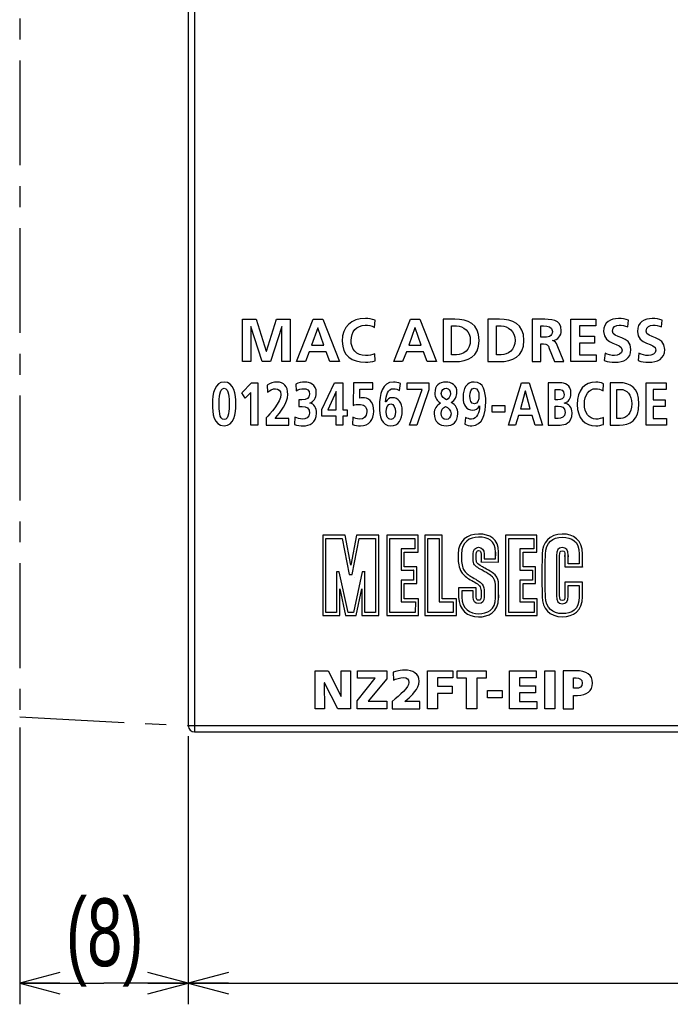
# Model space of a CAD drawing. Extents: x 0 to 240, y 0 to 169.
# Tile 1 of 26: x 0 to 31, y 0 to 47. Entities that reach past the tile are written whole.
import ezdxf

# ---------------------------------------------------------------- set-up
doc = ezdxf.new("R2010")
doc.units = 0
doc.header["$LTSCALE"] = 13.1923
doc.header["$MEASUREMENT"] = 0
doc.linetypes.add('CENTER', pattern=[0.6, 0.375, -0.075, 0.075, -0.075])
doc.layers.get('0').update_dxf_attribs({"linetype": 'CONTINUOUS'})
doc.layers.add('DEFAULT_1', color=7, linetype='CENTER')
doc.styles.add('TEXTSTYLE_2', font='txt', dxfattribs={"width": 0.7})
doc.dimstyles.new('DIMSTYLE_1', dxfattribs={"dimtxt": 3.2, "dimasz": 1.9, "dimexe": 1, "dimexo": 0.5, "dimgap": 0.8, "dimtad": 1, "dimdec": 3, "dimtxsty": 'TEXTSTYLE_2', "dimblk": 'OPEN', "dimblk1": 'OPEN', "dimblk2": 'OPEN', "dimcen": 0.09, "dimazin": 3, "dimtp": 0.001969, "dimtm": 0.001969, "dimtfac": 1, "dimtdec": 3, "dimtofl": 0, "dimtmove": 0, "dimatfit": 3, "dimtolj": 1})

# ---------------------------------------------------------------- blocks, each defined once
blk = doc.blocks.new('_OPEN')
at = {"color": 0, "linetype": 'BYBLOCK'}
for p, q in [((0, 0), (-1, 0.263)), ((-1, -0.263), (0, 0)), ((-1, 0), (0, 0))]:
    blk.add_line(p, q, dxfattribs=at)
blk = doc.blocks.new('*D3')
at = {"color": 2, "linetype": 'CONTINUOUS'}
for p, q in [((7.96, 12.694), (7.96, 1.833)), ((59.961, 12.694), (59.961, 1.833)), ((7.96, 1.833), (7.96, 0.033)), ((59.961, 1.833), (59.961, 0.033)), ((7.96, 1.033), (33.961, 1.033)), ((59.961, 1.033), (33.961, 1.033))]:
    blk.add_line(p, q, dxfattribs=at)
at = {"color": 2, "linetype": 'CONTINUOUS', "xscale": 1.9, "yscale": 1.9, "zscale": 1.9, "rotation": 180}
blk.add_blockref('_OPEN', (7.96, 1.033), dxfattribs=at)
at = {"color": 2, "linetype": 'CONTINUOUS', "xscale": 1.9, "yscale": 1.9, "zscale": 1.9}
blk.add_blockref('_OPEN', (59.961, 1.033), dxfattribs=at)
at = {"color": 2, "linetype": 'CONTINUOUS', "insert": (33.961, 5.033), "char_height": 3.2, "width": 4.48, "attachment_point": 2, "style": 'TEXTSTYLE_2'}
blk.add_mtext('52', dxfattribs=at)
blk = doc.blocks.new('*D4')
at = {"color": 2, "linetype": 'CONTINUOUS'}
for p, q in [((0, 13.108), (0, 1.833)), ((7.96, 12.693), (7.96, 1.833)), ((0, 1.833), (0, 0.033)), ((7.96, 1.833), (7.96, 0.033)), ((0, 1.033), (3.98, 1.033)), ((7.96, 1.033), (3.98, 1.033))]:
    blk.add_line(p, q, dxfattribs=at)
at = {"color": 2, "linetype": 'CONTINUOUS', "xscale": 1.9, "yscale": 1.9, "zscale": 1.9, "rotation": 180}
blk.add_blockref('_OPEN', (0, 1.033), dxfattribs=at)
at = {"color": 2, "linetype": 'CONTINUOUS', "xscale": 1.9, "yscale": 1.9, "zscale": 1.9}
blk.add_blockref('_OPEN', (7.96, 1.033), dxfattribs=at)
at = {"color": 2, "linetype": 'CONTINUOUS', "insert": (4.016, 5.033), "char_height": 3.2, "width": 6.72, "attachment_point": 2, "style": 'TEXTSTYLE_2'}
blk.add_mtext('(8)', dxfattribs=at)

msp = doc.modelspace()

# ---------------------------------------------------------------- linework, layer by layer
at = {"color": 7, "linetype": 'CONTINUOUS'}
for p, q in [((7.9601, 132.0955), (7.9601, 13.1936)), ((8.2495, 132.0955), (8.2495, 13.1936)), ((10.5283, 30.3887), (10.5283, 32.3876)), ((10.5283, 32.3876), (11.1698, 32.3876)), ((11.1698, 32.3876), (11.6451, 30.8727)), ((11.6509, 30.8727), (12.1262, 32.3876)), ((12.1262, 32.3876), (12.7677, 32.3876)), ((12.7677, 32.3876), (12.7677, 30.3887)), ((13.082, 30.3887), (13.861, 32.3876)), ((13.861, 32.3876), (14.3133, 32.3876)), ((14.3133, 32.3876), (15.0981, 30.3887)), ((17.6724, 30.3887), (18.4513, 32.3876)), ((18.4513, 32.3876), (18.9036, 32.3876)), ((18.9036, 32.3876), (19.6885, 30.3887)), ((26.0379, 30.3887), (26.0379, 32.3876)), ((26.0379, 32.3876), (27.2177, 32.3876)), ((27.2177, 32.3876), (27.2177, 32.0727)), ((10.9178, 32.0382), (10.9119, 32.0324)), ((10.9119, 32.0324), (10.9119, 30.3887)), ((11.4561, 30.3887), (10.9178, 32.0382)), ((12.3782, 32.0382), (11.8399, 30.3887)), ((12.384, 32.0382), (12.3782, 32.0382)), ((12.384, 30.3887), (12.384, 32.0382)), ((14.0756, 31.9866), (13.7864, 31.1618)), ((14.0815, 31.9866), (14.0756, 31.9866)), ((14.3707, 31.1618), (14.0815, 31.9866)), ((18.6659, 31.9866), (18.3767, 31.1618)), ((18.6718, 31.9866), (18.6659, 31.9866)), ((18.961, 31.1618), (18.6718, 31.9866)), ((26.4387, 32.0727), (26.4387, 31.58)), ((27.2177, 32.0727), (26.4387, 32.0727)), ((13.7864, 31.1618), (14.3707, 31.1618)), ((18.3767, 31.1618), (18.961, 31.1618)), ((26.4387, 31.58), (27.1519, 31.58)), ((26.4387, 31.2648), (26.4387, 30.7036)), ((27.1519, 31.2648), (26.4387, 31.2648)), ((27.1519, 31.58), (27.1519, 31.2648)), ((11.6451, 30.8727), (11.6509, 30.8727)), ((13.6718, 30.8469), (13.4972, 30.3887)), ((14.4823, 30.8469), (13.6718, 30.8469)), ((14.6542, 30.3887), (14.4823, 30.8469)), ((18.2621, 30.8469), (18.0875, 30.3887)), ((19.0726, 30.8469), (18.2621, 30.8469)), ((19.2445, 30.3887), (19.0726, 30.8469)), ((26.4387, 30.7036), (27.2233, 30.7036)), ((27.2233, 30.7036), (27.2233, 30.3887)), ((10.9119, 30.3887), (10.5283, 30.3887)), ((11.8399, 30.3887), (11.4561, 30.3887)), ((12.7677, 30.3887), (12.384, 30.3887)), ((13.4972, 30.3887), (13.082, 30.3887)), ((15.0981, 30.3887), (14.6542, 30.3887)), ((18.0875, 30.3887), (17.6724, 30.3887)), ((19.6885, 30.3887), (19.2445, 30.3887)), ((27.2233, 30.3887), (26.0379, 30.3887)), ((10.4884, 28.918), (10.956, 29.3876)), ((10.956, 29.3876), (11.2404, 29.3876)), ((11.2404, 29.3876), (11.2404, 27.3887)), ((14.2648, 28.1277), (14.8634, 29.3876)), ((14.8634, 29.3876), (15.2623, 29.3876)), ((15.2623, 29.3876), (15.2623, 28.1018)), ((18.298, 29.0727), (18.298, 29.3876)), ((18.298, 29.3876), (19.3298, 29.3876)), ((19.3298, 29.3876), (19.3298, 29.0554)), ((23.0831, 27.3887), (23.7069, 29.3876)), ((23.7069, 29.3876), (24.0691, 29.3876)), ((24.0691, 29.3876), (24.6975, 27.3887)), ((29.5943, 27.3887), (29.5943, 29.3876)), ((29.5943, 29.3876), (30.5391, 29.3876)), ((30.5391, 29.3876), (30.5391, 29.0727)), ((10.6489, 28.6575), (10.4884, 28.918)), ((10.9193, 28.9324), (10.6489, 28.6575)), ((10.9193, 27.3887), (10.9193, 28.9324)), ((14.9503, 28.9696), (14.5536, 28.1018)), ((14.955, 28.9696), (14.9503, 28.9696)), ((14.955, 28.1018), (14.955, 28.9696)), ((19.0065, 29.0727), (18.298, 29.0727)), ((18.4125, 27.3887), (19.0065, 29.0727)), ((19.3298, 29.0554), (18.7612, 27.3887)), ((23.8788, 28.9869), (23.6473, 28.1621)), ((23.8834, 28.9869), (23.8788, 28.9869)), ((24.115, 28.1621), (23.8834, 28.9869)), ((29.9154, 29.0727), (29.9154, 28.58)), ((30.5391, 29.0727), (29.9154, 29.0727)), ((29.9154, 28.58), (30.4864, 28.58)), ((30.4864, 28.58), (30.4864, 28.2651)), ((14.2648, 27.8042), (14.2648, 28.1277)), ((14.5536, 28.1018), (14.955, 28.1018)), ((15.2623, 28.1018), (15.4664, 28.1018)), ((15.4664, 28.1018), (15.4664, 27.8042)), ((22.3181, 28.0016), (22.3181, 28.3164)), ((22.3181, 28.3164), (22.9212, 28.3164)), ((22.9212, 28.0016), (22.3181, 28.0016)), ((22.9212, 28.3164), (22.9212, 28.0016)), ((23.6473, 28.1621), (24.115, 28.1621)), ((29.9154, 28.2651), (29.9154, 27.7039)), ((30.4864, 28.2651), (29.9154, 28.2651)), ((14.955, 27.8042), (14.2648, 27.8042)), ((14.955, 27.3887), (14.955, 27.8042)), ((15.2623, 27.8042), (15.2623, 27.3887)), ((15.4664, 27.8042), (15.2623, 27.8042)), ((23.5555, 27.8469), (23.4156, 27.3887)), ((24.2045, 27.8469), (23.5555, 27.8469)), ((24.342, 27.3887), (24.2045, 27.8469)), ((29.9154, 27.7039), (30.5438, 27.7039)), ((30.5438, 27.7039), (30.5438, 27.3887)), ((11.2404, 27.3887), (10.9193, 27.3887)), ((15.2623, 27.3887), (14.955, 27.3887)), ((18.7612, 27.3887), (18.4125, 27.3887)), ((23.4156, 27.3887), (23.0831, 27.3887)), ((24.6975, 27.3887), (24.342, 27.3887)), ((30.5438, 27.3887), (29.5943, 27.3887)), ((14.3155, 22.1879), (14.3155, 18.3893)), ((15.3645, 22.1879), (14.3155, 22.1879)), ((14.4601, 18.5388), (14.4601, 22.0388)), ((14.4601, 22.0388), (15.236, 22.0388)), ((15.236, 22.0388), (15.5678, 20.3303)), ((15.3669, 22.1865), (15.3645, 22.1879)), ((15.6391, 20.7778), (15.3669, 22.1865)), ((15.9133, 22.1886), (15.6391, 20.7778)), ((15.7018, 20.331), (16.0339, 22.0388)), ((16.9648, 22.1886), (15.9133, 22.1886)), ((16.0339, 22.0388), (16.0339, 22.0377)), ((16.0339, 22.0377), (16.8097, 22.0377)), ((16.8097, 22.0377), (16.8094, 18.5388)), ((16.9648, 18.389), (16.9648, 22.1886)), ((17.3362, 22.1886), (17.3362, 18.3893)), ((18.8172, 22.1879), (17.3362, 22.1886)), ((17.486, 22.0377), (18.6674, 22.0388)), ((17.4867, 18.5388), (17.486, 22.0377)), ((18.6674, 22.0388), (18.6674, 21.5385)), ((18.8172, 21.3886), (18.8172, 22.1879)), ((19.1311, 22.189), (19.1311, 18.3914)), ((19.9607, 22.1879), (19.1311, 22.189)), ((19.281, 22.0377), (19.8115, 22.0388)), ((19.281, 18.5388), (19.281, 22.0377)), ((19.7336, 22.0377), (19.7367, 22.0377)), ((19.8115, 22.0388), (19.8115, 19.037)), ((19.9066, 22.1879), (19.91, 22.1879)), ((19.9614, 19.1889), (19.9607, 22.1879)), ((22.9469, 22.1886), (22.9469, 18.3893)), ((24.428, 22.1879), (22.9469, 22.1886)), ((23.0968, 22.0377), (24.2781, 22.0388)), ((23.0972, 18.5388), (23.0968, 22.0377)), ((24.2781, 22.0388), (24.2781, 21.5385)), ((24.428, 21.3886), (24.428, 22.1879)), ((18.0173, 21.5385), (18.0173, 20.5384)), ((18.6674, 21.5385), (18.0173, 21.5385)), ((23.6277, 21.5385), (23.6277, 20.5384)), ((24.2781, 21.5385), (23.6277, 21.5385)), ((18.1671, 20.6879), (18.1671, 21.3886)), ((18.1671, 21.3886), (18.8172, 21.3886)), ((23.7776, 20.6879), (23.7776, 21.3886)), ((23.7776, 21.3886), (24.428, 21.3886)), ((14.9607, 20.4629), (14.9607, 18.5392)), ((15.0948, 20.4629), (14.9607, 20.4629)), ((15.5096, 18.5392), (15.0948, 20.4629)), ((16.1783, 20.4629), (15.7627, 18.5392)), ((16.3102, 20.4629), (16.1783, 20.4629)), ((16.3095, 18.5392), (16.3095, 20.4629)), ((18.0173, 20.5384), (18.6102, 20.5384)), ((18.7576, 20.6883), (18.1671, 20.6879)), ((18.6102, 20.5384), (18.6078, 20.5381)), ((18.6078, 20.5381), (18.6078, 20.0575)), ((18.7576, 19.9072), (18.7576, 20.6883)), ((23.6277, 20.5384), (24.2206, 20.5384)), ((24.3684, 20.6883), (23.7776, 20.6879)), ((24.2206, 20.5384), (24.2185, 20.5381)), ((24.2185, 20.5381), (24.2185, 20.0575)), ((24.3684, 19.9072), (24.3684, 20.6883)), ((15.5678, 20.3303), (15.7018, 20.331)), ((15.7945, 20.2097), (15.7951, 20.2094)), ((18.0173, 20.0575), (18.0173, 19.0391)), ((18.6078, 20.0575), (18.0173, 20.0575)), ((23.6277, 20.0575), (23.6277, 19.0391)), ((24.2185, 20.0575), (23.6277, 20.0575)), ((15.1151, 19.6606), (15.3865, 18.3893)), ((15.1154, 18.3893), (15.1151, 19.6606)), ((15.8913, 18.389), (16.1627, 19.6606)), ((16.1627, 19.6606), (16.1631, 18.389)), ((18.1671, 19.9055), (18.1692, 19.9076)), ((18.1671, 19.1889), (18.1671, 19.9055)), ((18.1692, 19.9076), (18.7576, 19.9072)), ((23.7776, 19.9055), (23.78, 19.9076)), ((23.7776, 19.1889), (23.7776, 19.9055)), ((23.78, 19.9076), (24.3684, 19.9072)), ((18.8372, 19.1889), (18.1671, 19.1889)), ((18.8362, 18.389), (18.8372, 19.1889)), ((20.6304, 19.1889), (19.9614, 19.1889)), ((20.6308, 18.389), (20.6304, 19.1889)), ((20.6304, 19.1366), (20.6304, 19.139)), ((24.4476, 19.1889), (23.7776, 19.1889)), ((24.4483, 18.389), (24.4476, 19.1889)), ((18.0173, 19.0391), (18.6874, 19.0391)), ((18.6874, 19.0391), (18.6863, 18.5388)), ((19.8115, 19.037), (19.8129, 19.0391)), ((19.8129, 19.0391), (20.4809, 19.0391)), ((20.4809, 19.0391), (20.4809, 18.5392)), ((23.6277, 19.0391), (24.2978, 19.0391)), ((24.2978, 19.0391), (24.2985, 18.5388)), ((14.3155, 18.3893), (15.1154, 18.3893)), ((14.9607, 18.5392), (14.4601, 18.5388)), ((15.3865, 18.3893), (15.8913, 18.389)), ((15.7627, 18.5392), (15.5096, 18.5392)), ((15.9047, 18.5392), (15.903, 18.5392)), ((16.1631, 18.389), (16.1645, 18.3893)), ((16.1645, 18.3893), (16.9648, 18.389)), ((16.8094, 18.5388), (16.3095, 18.5392)), ((17.3362, 18.3893), (18.8362, 18.389)), ((18.6863, 18.5388), (17.4867, 18.5388)), ((19.1311, 18.3914), (19.1325, 18.3893)), ((19.1325, 18.3893), (20.6308, 18.389)), ((20.4809, 18.5392), (19.281, 18.5388)), ((20.5808, 18.3893), (20.5805, 18.3893)), ((22.9469, 18.3893), (24.4483, 18.389)), ((24.2985, 18.5388), (23.0972, 18.5388)), ((13.963, 13.9891), (13.963, 15.7888)), ((13.963, 15.7888), (14.5739, 15.7888)), ((14.5739, 15.7888), (15.1825, 14.5665)), ((15.1877, 14.5665), (15.1799, 15.7888)), ((15.1799, 15.7888), (15.6184, 15.7888)), ((15.6184, 15.7888), (15.6184, 13.9891)), ((15.9339, 14.3705), (16.7901, 15.433)), ((15.9572, 15.433), (15.9572, 15.7888)), ((15.9572, 15.7888), (17.3366, 15.7888)), ((16.7901, 15.433), (15.9572, 15.433)), ((17.3366, 15.4071), (16.4548, 14.345)), ((17.3366, 15.7888), (17.3366, 15.4071)), ((19.259, 13.9891), (19.259, 15.7888)), ((19.259, 15.7888), (20.4633, 15.7888)), ((19.7386, 15.4484), (19.7386, 15.054)), ((20.4633, 15.4484), (19.7386, 15.4484)), ((20.4633, 15.7888), (20.4633, 15.4484)), ((20.6626, 15.433), (20.6626, 15.7888)), ((20.6626, 15.7888), (22.0291, 15.7888)), ((21.106, 15.433), (20.6626, 15.433)), ((21.106, 13.9891), (21.106, 15.433)), ((21.5855, 15.433), (21.5855, 13.9891)), ((22.0291, 15.433), (21.5855, 15.433)), ((22.0291, 15.7888), (22.0291, 15.433)), ((23.1314, 13.9891), (23.1314, 15.7888)), ((23.1314, 15.7888), (24.4001, 15.7888)), ((23.6109, 15.4484), (23.6109, 15.0771)), ((24.4001, 15.4484), (23.6109, 15.4484)), ((24.4001, 15.7888), (24.4001, 15.4484)), ((24.7981, 13.9891), (24.7981, 15.7888)), ((24.7981, 15.7888), (25.2777, 15.7888)), ((25.2777, 15.7888), (25.2777, 13.9891)), ((14.3884, 15.219), (14.4039, 13.9891)), ((14.3936, 15.219), (14.3884, 15.219)), ((15.0227, 13.9891), (14.3936, 15.219)), ((19.7386, 15.054), (20.4323, 15.054)), ((20.4323, 15.054), (20.4323, 14.7136)), ((23.6109, 15.0771), (24.3561, 15.0771)), ((24.3561, 15.0771), (24.3561, 14.7367)), ((15.1825, 14.5665), (15.1877, 14.5665)), ((19.7386, 14.7136), (19.7386, 13.9891)), ((20.4323, 14.7136), (19.7386, 14.7136)), ((22.0904, 14.5124), (22.0904, 14.8528)), ((22.0904, 14.8528), (22.7893, 14.8528)), ((22.7893, 14.5124), (22.0904, 14.5124)), ((22.7893, 14.8528), (22.7893, 14.5124)), ((23.6109, 14.7367), (23.6109, 14.3295)), ((24.3561, 14.7367), (23.6109, 14.7367)), ((14.4039, 13.9891), (13.963, 13.9891)), ((15.6184, 13.9891), (15.0227, 13.9891)), ((15.9339, 13.9891), (15.9339, 14.3705)), ((17.3418, 13.9891), (15.9339, 13.9891)), ((16.4548, 14.345), (17.3418, 14.345)), ((17.3418, 14.345), (17.3418, 13.9891)), ((19.7386, 13.9891), (19.259, 13.9891)), ((21.5855, 13.9891), (21.106, 13.9891)), ((24.4283, 13.9891), (23.1314, 13.9891)), ((23.6109, 14.3295), (24.4283, 14.3295)), ((24.4283, 14.3295), (24.4283, 13.9891)), ((25.2777, 13.9891), (24.7981, 13.9891)), ((7.9601, 13.1936), (32.9602, 13.1936)), ((8.2599, 12.8936), (59.6608, 12.8936))]:
    msp.add_line(p, q, dxfattribs=at)
msp.add_arc((8.2601, 13.1936), 0.3, 179.98766, 269.94494, dxfattribs=at)
for points, knots in [([(16.7866, 30.4173), (16.6405, 30.3829), (16.4831, 30.3543), (16.3313, 30.3543), (15.6841, 30.3543), (15.2344, 30.6778), (15.2344, 31.3537), (15.2344, 32.0382), (15.6526, 32.422), (16.3313, 32.422), (16.4631, 32.422), (16.6378, 32.3962), (16.7838, 32.339), (16.7838, 32.339), (16.7551, 32.001), (16.7551, 32.001), (16.6033, 32.0868), (16.4658, 32.1068), (16.3227, 32.1068), (15.9103, 32.1068), (15.6526, 31.7919), (15.6526, 31.3823), (15.6526, 30.9758), (15.9046, 30.6691), (16.3313, 30.6691), (16.4888, 30.6691), (16.675, 30.7036), (16.7694, 30.7522), (16.7694, 30.7522), (16.7866, 30.4173), (16.7866, 30.4173)], [0, 0, 0, 0, 1, 1, 1, 2, 2, 2, 3, 3, 3, 4, 4, 4, 5, 5, 5, 6, 6, 6, 7, 7, 7, 8, 8, 8, 9, 9, 9, 10, 10, 10, 10]), ([(20.0011, 32.3876), (20.0011, 32.3876), (20.548, 32.3876), (20.548, 32.3876), (21.1609, 32.3876), (21.7021, 32.1812), (21.7021, 31.3882), (21.7021, 30.5947), (21.1609, 30.3887), (20.548, 30.3887), (20.548, 30.3887), (20.0011, 30.3887), (20.0011, 30.3887), (20.0011, 30.3887), (20.0011, 32.3876), (20.0011, 32.3876)], [0, 0, 0, 0, 1, 1, 1, 2, 2, 2, 3, 3, 3, 4, 4, 4, 5, 5, 5, 5]), ([(22.1137, 32.3876), (22.1137, 32.3876), (22.6606, 32.3876), (22.6606, 32.3876), (23.2735, 32.3876), (23.8147, 32.1812), (23.8147, 31.3882), (23.8147, 30.5947), (23.2735, 30.3887), (22.6606, 30.3887), (22.6606, 30.3887), (22.1137, 30.3887), (22.1137, 30.3887), (22.1137, 30.3887), (22.1137, 32.3876), (22.1137, 32.3876)], [0, 0, 0, 0, 1, 1, 1, 2, 2, 2, 3, 3, 3, 4, 4, 4, 5, 5, 5, 5]), ([(24.2078, 32.3876), (24.2078, 32.3876), (24.6402, 32.3876), (24.6402, 32.3876), (25.0698, 32.3876), (25.5824, 32.4017), (25.5824, 31.8464), (25.5824, 31.6114), (25.425, 31.4167), (25.17, 31.3823), (25.17, 31.3823), (25.17, 31.3768), (25.17, 31.3768), (25.2789, 31.3682), (25.3419, 31.2593), (25.3819, 31.1704), (25.3819, 31.1704), (25.7027, 30.3887), (25.7027, 30.3887), (25.7027, 30.3887), (25.256, 30.3887), (25.256, 30.3887), (25.256, 30.3887), (25.0153, 31.013), (25.0153, 31.013), (24.9582, 31.1618), (24.9066, 31.219), (24.7377, 31.219), (24.7377, 31.219), (24.6088, 31.219), (24.6088, 31.219), (24.6088, 31.219), (24.6088, 30.3887), (24.6088, 30.3887), (24.6088, 30.3887), (24.2078, 30.3887), (24.2078, 30.3887), (24.2078, 30.3887), (24.2078, 32.3876), (24.2078, 32.3876)], [0, 0, 0, 0, 1, 1, 1, 2, 2, 2, 3, 3, 3, 4, 4, 4, 5, 5, 5, 6, 6, 6, 7, 7, 7, 8, 8, 8, 9, 9, 9, 10, 10, 10, 11, 11, 11, 12, 12, 12, 13, 13, 13, 13]), ([(28.7173, 32.021), (28.5914, 32.0754), (28.451, 32.1068), (28.3106, 32.1068), (28.1732, 32.1068), (27.9958, 32.0469), (27.9958, 31.8291), (27.9958, 31.4825), (28.872, 31.6286), (28.872, 30.9585), (28.872, 30.5203), (28.5254, 30.3543), (28.1217, 30.3543), (27.9041, 30.3543), (27.8066, 30.3829), (27.609, 30.4314), (27.609, 30.4314), (27.6462, 30.7925), (27.6462, 30.7925), (27.7837, 30.7181), (27.9413, 30.6691), (28.0988, 30.6691), (28.2505, 30.6691), (28.454, 30.7467), (28.454, 30.9272), (28.454, 31.3079), (27.5775, 31.1504), (27.5775, 31.8119), (27.5775, 32.2587), (27.9241, 32.422), (28.2764, 32.422), (28.4481, 32.422), (28.6085, 32.399), (28.7545, 32.3504), (28.7545, 32.3504), (28.7173, 32.021), (28.7173, 32.021)], [0, 0, 0, 0, 1, 1, 1, 2, 2, 2, 3, 3, 3, 4, 4, 4, 5, 5, 5, 6, 6, 6, 7, 7, 7, 8, 8, 8, 9, 9, 9, 10, 10, 10, 11, 11, 11, 12, 12, 12, 12]), ([(30.3128, 32.021), (30.1869, 32.0754), (30.0465, 32.1068), (29.9061, 32.1068), (29.7686, 32.1068), (29.5912, 32.0469), (29.5912, 31.8291), (29.5912, 31.4825), (30.4675, 31.6286), (30.4675, 30.9585), (30.4675, 30.5203), (30.1209, 30.3543), (29.7171, 30.3543), (29.4996, 30.3543), (29.4021, 30.3829), (29.2045, 30.4314), (29.2045, 30.4314), (29.2417, 30.7925), (29.2417, 30.7925), (29.3791, 30.7181), (29.5368, 30.6691), (29.6942, 30.6691), (29.846, 30.6691), (30.0494, 30.7467), (30.0494, 30.9272), (30.0494, 31.3079), (29.173, 31.1504), (29.173, 31.8119), (29.173, 32.2587), (29.5195, 32.422), (29.8718, 32.422), (30.0435, 32.422), (30.2039, 32.399), (30.35, 32.3504), (30.35, 32.3504), (30.3128, 32.021), (30.3128, 32.021)], [0, 0, 0, 0, 1, 1, 1, 2, 2, 2, 3, 3, 3, 4, 4, 4, 5, 5, 5, 6, 6, 6, 7, 7, 7, 8, 8, 8, 9, 9, 9, 10, 10, 10, 11, 11, 11, 12, 12, 12, 12]), ([(20.402, 30.7036), (20.402, 30.7036), (20.6254, 30.7036), (20.6254, 30.7036), (20.9604, 30.7036), (21.2841, 30.9527), (21.2841, 31.3882), (21.2841, 31.8233), (20.9604, 32.0727), (20.6254, 32.0727), (20.6254, 32.0727), (20.402, 32.0727), (20.402, 32.0727), (20.402, 32.0727), (20.402, 30.7036), (20.402, 30.7036)], [0, 0, 0, 0, 1, 1, 1, 2, 2, 2, 3, 3, 3, 4, 4, 4, 5, 5, 5, 5]), ([(22.5145, 30.7036), (22.5145, 30.7036), (22.7379, 30.7036), (22.7379, 30.7036), (23.073, 30.7036), (23.3966, 30.9527), (23.3966, 31.3882), (23.3966, 31.8233), (23.073, 32.0727), (22.7379, 32.0727), (22.7379, 32.0727), (22.5145, 32.0727), (22.5145, 32.0727), (22.5145, 32.0727), (22.5145, 30.7036), (22.5145, 30.7036)], [0, 0, 0, 0, 1, 1, 1, 2, 2, 2, 3, 3, 3, 4, 4, 4, 5, 5, 5, 5]), ([(24.6088, 31.5342), (24.6088, 31.5342), (24.7404, 31.5342), (24.7404, 31.5342), (24.9382, 31.5342), (25.1644, 31.5628), (25.1644, 31.8119), (25.1644, 32.0524), (24.9409, 32.0727), (24.7404, 32.0727), (24.7404, 32.0727), (24.6088, 32.0727), (24.6088, 32.0727), (24.6088, 32.0727), (24.6088, 31.5342), (24.6088, 31.5342)], [0, 0, 0, 0, 1, 1, 1, 2, 2, 2, 3, 3, 3, 4, 4, 4, 5, 5, 5, 5]), ([(9.0993, 28.3826), (9.0993, 28.8835), (9.2207, 29.422), (9.6543, 29.422), (10.122, 29.422), (10.2138, 28.8463), (10.2138, 28.3826), (10.2138, 27.9185), (10.1175, 27.3542), (9.6543, 27.3542), (9.1611, 27.3542), (9.0993, 27.9644), (9.0993, 28.3826)], [0, 0, 0, 0, 1, 1, 1, 2, 2, 2, 3, 3, 3, 4, 4, 4, 4]), ([(11.649, 27.3887), (11.649, 27.3887), (11.649, 27.7239), (11.649, 27.7239), (11.798, 27.9041), (12.3415, 28.4711), (12.3415, 28.8377), (12.3415, 29.021), (12.2107, 29.1071), (12.0802, 29.1071), (11.9448, 29.1071), (11.8164, 29.0327), (11.7109, 28.9466), (11.7109, 28.9466), (11.6857, 29.2787), (11.6857, 29.2787), (11.8301, 29.3703), (11.9975, 29.422), (12.1604, 29.422), (12.4654, 29.422), (12.6626, 29.2301), (12.6626, 28.8377), (12.6626, 28.4139), (12.3208, 28.0246), (12.0595, 27.7039), (12.0595, 27.7039), (12.713, 27.7039), (12.713, 27.7039), (12.713, 27.7039), (12.713, 27.3887), (12.713, 27.3887), (12.713, 27.3887), (11.649, 27.3887), (11.649, 27.3887)], [0, 0, 0, 0, 1, 1, 1, 2, 2, 2, 3, 3, 3, 4, 4, 4, 5, 5, 5, 6, 6, 6, 7, 7, 7, 8, 8, 8, 9, 9, 9, 10, 10, 10, 11, 11, 11, 11]), ([(13.0033, 27.7611), (13.1134, 27.7066), (13.2326, 27.6694), (13.3587, 27.6694), (13.4917, 27.6694), (13.6958, 27.7497), (13.6958, 27.953), (13.6958, 28.1876), (13.5468, 28.2651), (13.3427, 28.2651), (13.3427, 28.2651), (13.1868, 28.2651), (13.1868, 28.2651), (13.1868, 28.2651), (13.1868, 28.58), (13.1868, 28.58), (13.1868, 28.58), (13.3335, 28.58), (13.3335, 28.58), (13.549, 28.58), (13.6889, 28.6689), (13.6889, 28.8436), (13.6889, 29.0441), (13.5582, 29.1071), (13.4138, 29.1071), (13.2875, 29.1071), (13.1661, 29.0699), (13.0536, 29.001), (13.0536, 29.001), (13.0353, 29.3217), (13.0353, 29.3217), (13.1637, 29.3848), (13.3173, 29.422), (13.4825, 29.422), (13.6798, 29.422), (14.01, 29.3362), (14.01, 28.9094), (14.01, 28.6372), (13.8746, 28.5083), (13.7118, 28.4312), (13.7118, 28.4312), (13.7118, 28.4253), (13.7118, 28.4253), (13.9159, 28.3912), (14.0169, 28.1935), (14.0169, 27.9499), (14.0169, 27.4748), (13.6705, 27.3542), (13.4045, 27.3542), (13.2646, 27.3542), (13.1041, 27.3773), (12.9849, 27.4204), (12.9849, 27.4204), (13.0033, 27.7611), (13.0033, 27.7611)], [0, 0, 0, 0, 1, 1, 1, 2, 2, 2, 3, 3, 3, 4, 4, 4, 5, 5, 5, 6, 6, 6, 7, 7, 7, 8, 8, 8, 9, 9, 9, 10, 10, 10, 11, 11, 11, 12, 12, 12, 13, 13, 13, 14, 14, 14, 15, 15, 15, 16, 16, 16, 17, 17, 17, 18, 18, 18, 18]), ([(16.6836, 29.0899), (16.6836, 29.0899), (16.0667, 29.0899), (16.0667, 29.0899), (16.0667, 29.0899), (16.0599, 28.663), (16.0599, 28.663), (16.0966, 28.6717), (16.1448, 28.683), (16.2066, 28.683), (16.4314, 28.683), (16.7225, 28.5514), (16.7225, 28.0333), (16.7225, 27.6581), (16.5117, 27.3542), (16.0988, 27.3542), (15.9751, 27.3542), (15.8306, 27.38), (15.7251, 27.4118), (15.7251, 27.4118), (15.7319, 27.7697), (15.7319, 27.7697), (15.8099, 27.7294), (15.92, 27.6694), (16.0599, 27.6694), (16.2273, 27.6694), (16.4016, 27.7666), (16.4016, 28.0215), (16.4016, 28.2793), (16.2182, 28.3681), (16.0347, 28.3681), (15.936, 28.3681), (15.8419, 28.3509), (15.7481, 28.3137), (15.7481, 28.3137), (15.7641, 29.3876), (15.7641, 29.3876), (15.7641, 29.3876), (16.6836, 29.3876), (16.6836, 29.3876), (16.6836, 29.3876), (16.6836, 29.0899), (16.6836, 29.0899)], [0, 0, 0, 0, 1, 1, 1, 2, 2, 2, 3, 3, 3, 4, 4, 4, 5, 5, 5, 6, 6, 6, 7, 7, 7, 8, 8, 8, 9, 9, 9, 10, 10, 10, 11, 11, 11, 12, 12, 12, 13, 13, 13, 14, 14, 14, 14]), ([(17.9447, 29.0268), (17.8598, 29.0727), (17.7726, 29.1071), (17.665, 29.1071), (17.3874, 29.1071), (17.2934, 28.7864), (17.2843, 28.4883), (17.2843, 28.4883), (17.2887, 28.4828), (17.2887, 28.4828), (17.3645, 28.6203), (17.4631, 28.683), (17.5985, 28.683), (17.9011, 28.683), (18.0661, 28.4426), (18.0661, 28.0732), (18.0661, 27.6409), (17.8965, 27.3542), (17.5342, 27.3542), (17.0892, 27.3542), (16.9907, 27.8155), (16.9907, 28.2851), (16.9907, 28.8263), (17.1306, 29.422), (17.6488, 29.422), (17.7657, 29.422), (17.8758, 29.3993), (17.9858, 29.3503), (17.9858, 29.3503), (17.9447, 29.0268), (17.9447, 29.0268)], [0, 0, 0, 0, 1, 1, 1, 2, 2, 2, 3, 3, 3, 4, 4, 4, 5, 5, 5, 6, 6, 6, 7, 7, 7, 8, 8, 8, 9, 9, 9, 10, 10, 10, 10]), ([(19.8733, 28.4312), (19.7128, 28.5201), (19.6073, 28.6861), (19.6073, 28.8952), (19.6073, 29.2532), (19.825, 29.422), (20.1163, 29.422), (20.3985, 29.422), (20.6529, 29.2759), (20.6529, 28.941), (20.6529, 28.7605), (20.5635, 28.5514), (20.387, 28.4625), (20.387, 28.4625), (20.387, 28.4598), (20.387, 28.4598), (20.598, 28.3368), (20.6943, 28.1648), (20.6943, 27.9357), (20.6943, 27.532), (20.4603, 27.3542), (20.1439, 27.3542), (19.8319, 27.3542), (19.5798, 27.5234), (19.5798, 27.9299), (19.5798, 28.1535), (19.6807, 28.3082), (19.8733, 28.4253), (19.8733, 28.4253), (19.8733, 28.4312), (19.8733, 28.4312)], [0, 0, 0, 0, 1, 1, 1, 2, 2, 2, 3, 3, 3, 4, 4, 4, 5, 5, 5, 6, 6, 6, 7, 7, 7, 8, 8, 8, 9, 9, 9, 10, 10, 10, 10]), ([(21.0605, 27.7497), (21.1454, 27.7039), (21.2326, 27.6694), (21.3402, 27.6694), (21.6178, 27.6694), (21.7118, 27.9902), (21.7209, 28.2879), (21.7209, 28.2879), (21.7164, 28.2937), (21.7164, 28.2937), (21.6406, 28.1535), (21.5421, 28.0932), (21.4069, 28.0932), (21.1041, 28.0932), (20.939, 28.3337), (20.939, 28.7033), (20.939, 29.1357), (21.1087, 29.422), (21.471, 29.422), (21.9159, 29.422), (22.0145, 28.961), (22.0145, 28.4915), (22.0145, 27.9499), (21.8746, 27.3542), (21.3564, 27.3542), (21.2395, 27.3542), (21.1294, 27.3773), (21.0193, 27.4259), (21.0193, 27.4259), (21.0605, 27.7497), (21.0605, 27.7497)], [0, 0, 0, 0, 1, 1, 1, 2, 2, 2, 3, 3, 3, 4, 4, 4, 5, 5, 5, 6, 6, 6, 7, 7, 7, 8, 8, 8, 9, 9, 9, 10, 10, 10, 10]), ([(24.964, 29.3876), (24.964, 29.3876), (25.5237, 29.3876), (25.5237, 29.3876), (25.73, 29.3876), (26.0396, 29.3131), (26.0396, 28.8749), (26.0396, 28.6372), (25.9111, 28.4711), (25.7207, 28.4284), (25.7207, 28.4284), (25.7207, 28.4226), (25.7207, 28.4226), (25.9386, 28.3967), (26.0877, 28.2134), (26.0877, 27.9671), (26.0877, 27.4631), (25.7254, 27.3887), (25.5237, 27.3887), (25.5237, 27.3887), (24.964, 27.3887), (24.964, 27.3887), (24.964, 27.3887), (24.964, 29.3876), (24.964, 29.3876)], [0, 0, 0, 0, 1, 1, 1, 2, 2, 2, 3, 3, 3, 4, 4, 4, 5, 5, 5, 6, 6, 6, 7, 7, 7, 8, 8, 8, 8]), ([(27.5808, 27.4173), (27.4638, 27.3831), (27.3377, 27.3542), (27.2161, 27.3542), (26.6979, 27.3542), (26.3379, 27.6781), (26.3379, 28.354), (26.3379, 29.0382), (26.6726, 29.422), (27.2161, 29.422), (27.3217, 29.422), (27.4616, 29.3962), (27.5785, 29.339), (27.5785, 29.339), (27.5556, 29.001), (27.5556, 29.001), (27.434, 29.0871), (27.324, 29.1071), (27.2092, 29.1071), (26.879, 29.1071), (26.6726, 28.7919), (26.6726, 28.3826), (26.6726, 27.9757), (26.8745, 27.6694), (27.2161, 27.6694), (27.3424, 27.6694), (27.4914, 27.7039), (27.567, 27.7525), (27.567, 27.7525), (27.5808, 27.4173), (27.5808, 27.4173)], [0, 0, 0, 0, 1, 1, 1, 2, 2, 2, 3, 3, 3, 4, 4, 4, 5, 5, 5, 6, 6, 6, 7, 7, 7, 8, 8, 8, 9, 9, 9, 10, 10, 10, 10]), ([(27.8869, 29.3876), (27.8869, 29.3876), (28.3249, 29.3876), (28.3249, 29.3876), (28.8157, 29.3876), (29.2491, 29.1815), (29.2491, 28.3881), (29.2491, 27.595), (28.8157, 27.3887), (28.3249, 27.3887), (28.3249, 27.3887), (27.8869, 27.3887), (27.8869, 27.3887), (27.8869, 27.3887), (27.8869, 29.3876), (27.8869, 29.3876)], [0, 0, 0, 0, 1, 1, 1, 2, 2, 2, 3, 3, 3, 4, 4, 4, 5, 5, 5, 5]), ([(9.8927, 28.3826), (9.8927, 28.6403), (9.8927, 29.1243), (9.6543, 29.1243), (9.4203, 29.1243), (9.4203, 28.6403), (9.4203, 28.3826), (9.4203, 28.1304), (9.4179, 27.6522), (9.6543, 27.6522), (9.8949, 27.6522), (9.8927, 28.1304), (9.8927, 28.3826)], [0, 0, 0, 0, 1, 1, 1, 2, 2, 2, 3, 3, 3, 4, 4, 4, 4]), ([(20.1668, 28.5831), (20.2562, 28.6231), (20.3456, 28.7492), (20.3456, 28.8721), (20.3456, 29.021), (20.27, 29.1243), (20.1484, 29.1243), (20.0316, 29.1243), (19.9146, 29.0441), (19.9146, 28.8835), (19.9146, 28.7119), (20.0568, 28.6344), (20.1668, 28.5831)], [0, 0, 0, 0, 1, 1, 1, 2, 2, 2, 3, 3, 3, 4, 4, 4, 4]), ([(21.6935, 28.7691), (21.6935, 28.9579), (21.6293, 29.1243), (21.471, 29.1243), (21.322, 29.1243), (21.2601, 28.9438), (21.2601, 28.7664), (21.2601, 28.5714), (21.3242, 28.3912), (21.4779, 28.3912), (21.6338, 28.3912), (21.6935, 28.5686), (21.6935, 28.7691)], [0, 0, 0, 0, 1, 1, 1, 2, 2, 2, 3, 3, 3, 4, 4, 4, 4]), ([(25.2851, 28.58), (25.2851, 28.58), (25.4159, 28.58), (25.4159, 28.58), (25.5511, 28.58), (25.7185, 28.6172), (25.7185, 28.8236), (25.7185, 29.0554), (25.5557, 29.0727), (25.4089, 29.0727), (25.4089, 29.0727), (25.2851, 29.0727), (25.2851, 29.0727), (25.2851, 29.0727), (25.2851, 28.58), (25.2851, 28.58)], [0, 0, 0, 0, 1, 1, 1, 2, 2, 2, 3, 3, 3, 4, 4, 4, 5, 5, 5, 5]), ([(28.208, 27.7039), (28.208, 27.7039), (28.3868, 27.7039), (28.3868, 27.7039), (28.6551, 27.7039), (28.9142, 27.953), (28.9142, 28.3881), (28.9142, 28.8236), (28.6551, 29.0727), (28.3868, 29.0727), (28.3868, 29.0727), (28.208, 29.0727), (28.208, 29.0727), (28.208, 29.0727), (28.208, 27.7039), (28.208, 27.7039)], [0, 0, 0, 0, 1, 1, 1, 2, 2, 2, 3, 3, 3, 4, 4, 4, 5, 5, 5, 5]), ([(17.3116, 28.0074), (17.3116, 27.8183), (17.3759, 27.6522), (17.5342, 27.6522), (17.6832, 27.6522), (17.7452, 27.8327), (17.7452, 28.0102), (17.7452, 28.2048), (17.681, 28.3853), (17.5273, 28.3853), (17.3714, 28.3853), (17.3116, 28.2079), (17.3116, 28.0074)], [0, 0, 0, 0, 1, 1, 1, 2, 2, 2, 3, 3, 3, 4, 4, 4, 4]), ([(20.1439, 27.6522), (20.2722, 27.6522), (20.3732, 27.7525), (20.3732, 27.9185), (20.3732, 28.1163), (20.2379, 28.2107), (20.105, 28.2651), (19.9903, 28.1962), (19.9009, 28.1046), (19.9009, 27.9357), (19.9009, 27.7697), (20.0154, 27.6522), (20.1439, 27.6522)], [0, 0, 0, 0, 1, 1, 1, 2, 2, 2, 3, 3, 3, 4, 4, 4, 4]), ([(25.2851, 27.7039), (25.2851, 27.7039), (25.4365, 27.7039), (25.4365, 27.7039), (25.5855, 27.7039), (25.7667, 27.7497), (25.7667, 27.9816), (25.7667, 28.242), (25.597, 28.2824), (25.4365, 28.2824), (25.4365, 28.2824), (25.2851, 28.2824), (25.2851, 28.2824), (25.2851, 28.2824), (25.2851, 27.7039), (25.2851, 27.7039)], [0, 0, 0, 0, 1, 1, 1, 2, 2, 2, 3, 3, 3, 4, 4, 4, 5, 5, 5, 5]), ([(21.7914, 20.9215), (21.7914, 20.9215), (21.7914, 21.296), (21.7914, 21.296), (21.7914, 21.4017), (21.7563, 21.4679), (21.676, 21.4665), (21.5975, 21.4648), (21.5658, 21.4017), (21.5658, 21.2984), (21.5658, 21.2984), (21.5658, 21.0362), (21.5658, 21.0362), (21.5658, 20.9081), (21.5823, 20.9149), (21.6143, 20.8643), (21.6254, 20.8464), (21.7091, 20.7782), (21.8545, 20.692), (21.9778, 20.6218), (22.2927, 20.4716), (22.4519, 20.3176), (22.5928, 20.1808), (22.6193, 20.0264), (22.6193, 19.868), (22.6193, 19.868), (22.6193, 19.2265), (22.6193, 19.2265), (22.6193, 19.2247), (22.6193, 19.5527), (22.6193, 19.231), (22.6193, 18.5433), (22.1387, 18.3283), (21.676, 18.3283), (21.1606, 18.3283), (20.7327, 18.6622), (20.7327, 19.264), (20.7327, 19.264), (20.7327, 19.7092), (20.7327, 19.7092), (20.7327, 19.7092), (21.5654, 19.7092), (21.5654, 19.7092), (21.5654, 19.7092), (21.5658, 19.2661), (21.5658, 19.2661), (21.5658, 19.1738), (21.5923, 19.1121), (21.676, 19.1121), (21.7573, 19.1121), (21.7904, 19.1738), (21.7904, 19.264), (21.7904, 19.264), (21.7904, 19.5197), (21.7904, 19.5197), (21.7904, 19.5837), (21.7873, 19.6675), (21.7487, 19.7533), (21.6912, 19.8811), (21.4728, 19.9686), (21.2816, 20.084), (21.1138, 20.1808), (20.9453, 20.321), (20.8736, 20.4343), (20.7258, 20.6679), (20.7128, 20.917), (20.7128, 21.0889), (20.7128, 21.0889), (20.7128, 21.2981), (20.7128, 21.2981), (20.7128, 21.9354), (21.1613, 22.2424), (21.6771, 22.2424), (22.2114, 22.2424), (22.619, 22.0081), (22.619, 21.3907), (22.619, 21.3907), (22.619, 20.9215), (22.619, 20.9215), (22.619, 20.9215), (21.7904, 20.9222), (21.7904, 20.9222), (21.7904, 20.9222), (21.7914, 20.9215), (21.7914, 20.9215)], [0, 0, 0, 0, 1, 1, 1, 2, 2, 2, 3, 3, 3, 4, 4, 4, 5, 5, 5, 6, 6, 6, 7, 7, 7, 8, 8, 8, 9, 9, 9, 10, 10, 10, 11, 11, 11, 12, 12, 12, 13, 13, 13, 14, 14, 14, 15, 15, 15, 16, 16, 16, 17, 17, 17, 18, 18, 18, 19, 19, 19, 20, 20, 20, 21, 21, 21, 22, 22, 22, 23, 23, 23, 24, 24, 24, 25, 25, 25, 26, 26, 26, 27, 27, 27, 28, 28, 28, 28]), ([(21.4156, 19.5572), (21.4156, 19.5572), (21.4156, 19.264), (21.4156, 19.264), (21.4156, 19.0876), (21.5083, 18.9619), (21.676, 18.9619), (21.8545, 18.9619), (21.9403, 19.0901), (21.9403, 19.262), (21.9403, 19.262), (21.9403, 19.5197), (21.9403, 19.5197), (21.9403, 19.6234), (21.9351, 19.7663), (21.8435, 19.879), (21.7377, 20.0089), (21.5964, 20.0705), (21.4025, 20.1832), (21.2461, 20.2779), (21.099, 20.3703), (20.9994, 20.5136), (20.8936, 20.6659), (20.8626, 20.9015), (20.8647, 21.0844), (20.8647, 21.0844), (20.8626, 21.2984), (20.8626, 21.2984), (20.8626, 21.8627), (21.2571, 22.0997), (21.676, 22.0973), (22.1256, 22.0949), (22.4694, 21.9375), (22.4694, 21.3866), (22.4694, 20.9931), (22.4687, 21.3907), (22.4687, 21.3907), (22.4687, 21.3907), (22.4691, 21.0714), (22.4691, 21.0714), (22.4691, 21.0714), (21.9403, 21.072), (21.9403, 21.072), (21.9403, 21.072), (21.9409, 21.3139), (21.9409, 21.3139), (21.9409, 21.4858), (21.8324, 21.616), (21.676, 21.6157), (21.52, 21.6153), (21.4159, 21.4858), (21.4159, 21.3115), (21.4159, 21.3115), (21.4159, 20.9832), (21.4159, 20.9832), (21.4159, 20.8553), (21.4862, 20.7802), (21.5083, 20.7561), (21.5706, 20.6876), (21.7928, 20.5621), (21.9427, 20.4784), (22.2359, 20.3045), (22.3134, 20.2524), (22.3812, 20.1611), (22.4694, 20.0419), (22.4694, 19.9207), (22.4694, 19.7116), (22.4694, 19.7116), (22.4694, 19.2354), (22.4694, 19.2354), (22.4694, 18.6446), (22.088, 18.4792), (21.676, 18.4792), (21.2771, 18.4792), (20.8826, 18.7217), (20.8826, 19.262), (20.8826, 19.262), (20.8826, 19.5593), (20.8826, 19.5593), (20.8826, 19.5593), (21.4159, 19.5593), (21.4159, 19.5593), (21.4159, 19.5593), (21.4156, 19.5572), (21.4156, 19.5572)], [0, 0, 0, 0, 1, 1, 1, 2, 2, 2, 3, 3, 3, 4, 4, 4, 5, 5, 5, 6, 6, 6, 7, 7, 7, 8, 8, 8, 9, 9, 9, 10, 10, 10, 11, 11, 11, 12, 12, 12, 13, 13, 13, 14, 14, 14, 15, 15, 15, 16, 16, 16, 17, 17, 17, 18, 18, 18, 19, 19, 19, 20, 20, 20, 21, 21, 21, 22, 22, 22, 23, 23, 23, 24, 24, 24, 25, 25, 25, 26, 26, 26, 27, 27, 27, 28, 28, 28, 28]), ([(26.5805, 20.6879), (26.5805, 20.6879), (25.7527, 20.6879), (25.7527, 20.6879), (25.7527, 20.6879), (25.7527, 21.2257), (25.7527, 21.2257), (25.7527, 21.2257), (25.752, 21.1275), (25.752, 21.2278), (25.752, 21.3952), (25.7365, 21.4527), (25.6287, 21.4527), (25.5294, 21.4527), (25.5029, 21.3976), (25.5029, 21.2212), (25.5029, 21.2212), (25.5029, 19.3388), (25.5029, 19.3388), (25.5029, 19.1627), (25.5294, 19.1052), (25.6287, 19.1052), (25.7365, 19.1052), (25.7527, 19.1627), (25.7527, 19.3302), (25.7527, 19.3302), (25.7527, 19.9627), (25.7527, 19.9627), (25.7527, 19.9627), (26.5802, 19.9627), (26.5802, 19.9627), (26.5802, 19.9627), (26.5805, 19.2816), (26.5805, 19.2816), (26.5785, 18.616), (26.162, 18.3335), (25.6287, 18.3335), (25.0223, 18.3335), (24.6809, 18.7393), (24.6809, 19.2795), (24.674, 19.6712), (24.6633, 19.8938), (24.6633, 20.2866), (24.6629, 20.6803), (24.674, 20.9025), (24.6809, 21.296), (24.6809, 21.8362), (25.0223, 22.2444), (25.6287, 22.2444), (26.162, 22.2444), (26.5778, 21.9616), (26.5802, 21.296), (26.5802, 21.296), (26.5802, 20.6855), (26.5802, 20.6855), (26.5802, 20.6855), (26.5805, 20.6879), (26.5805, 20.6879)], [0, 0, 0, 0, 1, 1, 1, 2, 2, 2, 3, 3, 3, 4, 4, 4, 5, 5, 5, 6, 6, 6, 7, 7, 7, 8, 8, 8, 9, 9, 9, 10, 10, 10, 11, 11, 11, 12, 12, 12, 13, 13, 13, 14, 14, 14, 15, 15, 15, 16, 16, 16, 17, 17, 17, 18, 18, 18, 19, 19, 19, 19]), ([(25.9019, 20.8384), (25.9019, 20.8384), (26.4307, 20.8384), (26.4307, 20.8384), (26.4307, 20.8384), (26.4307, 21.2984), (26.4307, 21.2984), (26.4307, 21.9133), (26.0686, 22.0918), (25.6287, 22.0918), (25.1746, 22.0918), (24.8438, 21.8472), (24.8328, 21.296), (24.8252, 20.9032), (24.8132, 20.6817), (24.8132, 20.289), (24.8132, 19.8959), (24.8259, 19.6737), (24.8328, 19.2816), (24.8438, 18.7307), (25.1746, 18.4861), (25.6287, 18.4861), (26.0686, 18.4861), (26.4307, 18.6646), (26.4307, 19.2795), (26.4307, 19.2795), (26.4307, 19.8122), (26.4307, 19.8122), (26.4307, 19.8122), (25.9022, 19.8128), (25.9022, 19.8128), (25.9022, 19.8128), (25.9019, 19.3126), (25.9019, 19.3126), (25.9019, 19.079), (25.8291, 18.9533), (25.6287, 18.9533), (25.4347, 18.9533), (25.353, 19.0832), (25.353, 19.3236), (25.353, 19.3236), (25.353, 21.2343), (25.353, 21.2343), (25.353, 21.4748), (25.4347, 21.6047), (25.6287, 21.6047), (25.8291, 21.6047), (25.9019, 21.4789), (25.9019, 21.2453), (25.9019, 21.0686), (25.9019, 21.2347), (25.9019, 21.2278), (25.9019, 21.2278), (25.9022, 20.8378), (25.9022, 20.8378), (25.9022, 20.8378), (25.9019, 20.8384), (25.9019, 20.8384)], [0, 0, 0, 0, 1, 1, 1, 2, 2, 2, 3, 3, 3, 4, 4, 4, 5, 5, 5, 6, 6, 6, 7, 7, 7, 8, 8, 8, 9, 9, 9, 10, 10, 10, 11, 11, 11, 12, 12, 12, 13, 13, 13, 14, 14, 14, 15, 15, 15, 16, 16, 16, 17, 17, 17, 18, 18, 18, 19, 19, 19, 19]), ([(17.5966, 14.3319), (17.9626, 14.6492), (18.3855, 14.9947), (18.3855, 15.2369), (18.3855, 15.3968), (18.2746, 15.464), (18.1302, 15.464), (17.9755, 15.464), (17.7693, 15.4047), (17.6584, 15.3403), (17.6584, 15.3403), (17.6403, 15.7141), (17.6403, 15.7141), (17.8982, 15.8068), (18.0684, 15.8199), (18.1741, 15.8199), (18.5764, 15.8199), (18.8651, 15.6497), (18.8651, 15.291), (18.8651, 14.9403), (18.4861, 14.5872), (18.3159, 14.4404), (18.3159, 14.4404), (18.187, 14.3295), (18.187, 14.3295), (18.187, 14.3295), (18.8986, 14.3295), (18.8986, 14.3295), (18.8986, 14.3295), (18.8986, 13.9891), (18.8986, 13.9891), (18.8986, 13.9891), (17.5966, 13.9891), (17.5966, 13.9891), (17.5966, 13.9891), (17.5966, 14.3319), (17.5966, 14.3319)], [0, 0, 0, 0, 1, 1, 1, 2, 2, 2, 3, 3, 3, 4, 4, 4, 5, 5, 5, 6, 6, 6, 7, 7, 7, 8, 8, 8, 9, 9, 9, 10, 10, 10, 11, 11, 11, 12, 12, 12, 12]), ([(25.6749, 15.7888), (25.6749, 15.7888), (26.2473, 15.7888), (26.2473, 15.7888), (26.7967, 15.7888), (27.0545, 15.6031), (27.0545, 15.1984), (27.0545, 14.8349), (26.7889, 14.6182), (26.3402, 14.6182), (26.3402, 14.6182), (26.1545, 14.6182), (26.1545, 14.6182), (26.1545, 14.6182), (26.1545, 13.9891), (26.1545, 13.9891), (26.1545, 13.9891), (25.6749, 13.9891), (25.6749, 13.9891), (25.6749, 13.9891), (25.6749, 15.7888), (25.6749, 15.7888)], [0, 0, 0, 0, 1, 1, 1, 2, 2, 2, 3, 3, 3, 4, 4, 4, 5, 5, 5, 6, 6, 6, 7, 7, 7, 7]), ([(26.1545, 14.9586), (26.1545, 14.9586), (26.2783, 14.9586), (26.2783, 14.9586), (26.4434, 14.9586), (26.5748, 15.0178), (26.5748, 15.2059), (26.5748, 15.3892), (26.4434, 15.4484), (26.2783, 15.4484), (26.2783, 15.4484), (26.1545, 15.4484), (26.1545, 15.4484), (26.1545, 15.4484), (26.1545, 14.9586), (26.1545, 14.9586)], [0, 0, 0, 0, 1, 1, 1, 2, 2, 2, 3, 3, 3, 4, 4, 4, 5, 5, 5, 5])]:
    msp.add_open_spline(points, degree=3, knots=knots, dxfattribs=at)
msp.add_open_spline([(8.2495, 13.1936), (8.2495, 13.0279), (8.2544, 12.8936), (8.2599, 12.8936)], degree=3, dxfattribs=at)
at = {"layer": 'DEFAULT_1', "color": 40, "linetype": 'CENTER'}
for p, q in [((0, 131.6783), (0, 13.6082)), ((0, 13.6082), (7.9601, 13.191))]:
    msp.add_line(p, q, dxfattribs=at)

# ---------------------------------------------------------------- dimensions: what is measured, and where the dimension line sits
at = {"color": 2, "linetype": 'CONTINUOUS'}
for base, p1, p2, text, picture, middle in [((7.9601, 1.0328), (0, 13.6082), (7.9601, 13.1935), '(8)', '*D4', (4.0162, 1.0328)), ((59.9609, 1.0328), (7.9601, 13.1936), (59.9609, 13.1936), '52', '*D3', (33.9605, 1.0328))]:
    dim = msp.add_linear_dim(base=base, p1=p1, p2=p2, text=text, dimstyle='DIMSTYLE_1', dxfattribs=at)
    dim.commit()
    dim.dimension.update_dxf_attribs({"geometry": picture, "text_midpoint": middle, "dimtype": 160})

doc.saveas('drawing.dxf')
